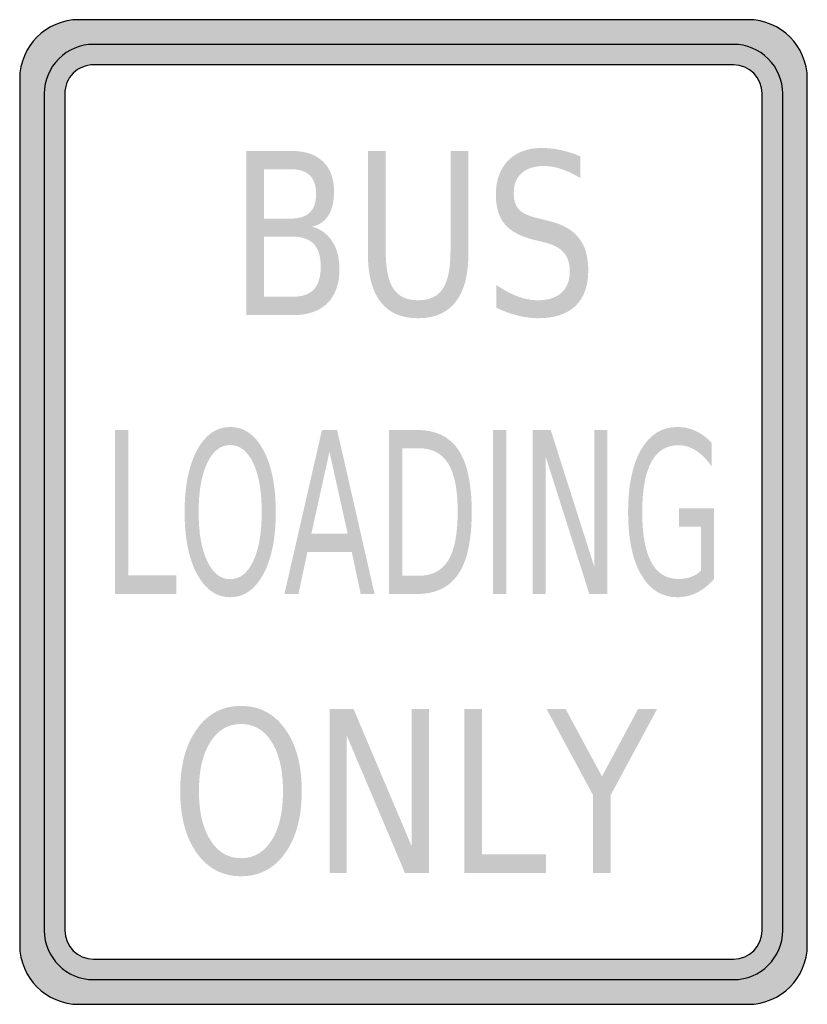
# Model space of a CAD drawing. Header units: inches. Extents: x -0.5 to 0.5, y -0.62 to 0.62.
import ezdxf

# ---------------------------------------------------------------- set-up
doc = ezdxf.new("R2010")
doc.units = ezdxf.units.IN
doc.header["$MEASUREMENT"] = 0

msp = doc.modelspace()

# ---------------------------------------------------------------- hatches: boundary and pattern name
h = msp.add_hatch(color=7)
edge = h.paths.add_edge_path()
edge.add_line((-0.5, 0.55), (-0.5, -0.55))
edge.add_spline(control_points=[(-0.5, -0.55), (-0.5, -0.5914), (-0.4664, -0.625), (-0.425, -0.625)], knot_values=[0, 0, 0, 0, 1, 1, 1, 1], degree=3, periodic=0)
edge.add_line((-0.425, -0.625), (0.425, -0.625))
edge.add_spline(control_points=[(0.425, -0.625), (0.4664, -0.625), (0.5, -0.5914), (0.5, -0.55)], knot_values=[0, 0, 0, 0, 1, 1, 1, 1], degree=3, periodic=0)
edge.add_line((0.5, -0.55), (0.5, 0.55))
edge.add_spline(control_points=[(0.5, 0.55), (0.5, 0.5914), (0.4664, 0.625), (0.425, 0.625)], knot_values=[0, 0, 0, 0, 1, 1, 1, 1], degree=3, periodic=0)
edge.add_line((0.425, 0.625), (-0.425, 0.625))
edge.add_spline(control_points=[(-0.425, 0.625), (-0.4664, 0.625), (-0.5, 0.5914), (-0.5, 0.55)], knot_values=[0, 0, 0, 0, 1, 1, 1, 1], degree=3, periodic=0)
edge = h.paths.add_edge_path(flags=0)
edge.add_line((-0.4427, 0.5312), (-0.4427, -0.5312))
edge.add_spline(control_points=[(-0.4427, -0.5312), (-0.4427, -0.5514), (-0.4264, -0.5677), (-0.4063, -0.5677)], knot_values=[0, 0, 0, 0, 1, 1, 1, 1], degree=3, periodic=0)
edge.add_line((-0.4063, -0.5677), (0.4063, -0.5677))
edge.add_spline(control_points=[(0.4063, -0.5677), (0.4264, -0.5677), (0.4427, -0.5514), (0.4427, -0.5312)], knot_values=[0, 0, 0, 0, 1, 1, 1, 1], degree=3, periodic=0)
edge.add_line((0.4427, -0.5312), (0.4427, 0.5312))
edge.add_spline(control_points=[(0.4427, 0.5312), (0.4427, 0.5514), (0.4264, 0.5677), (0.4063, 0.5677)], knot_values=[0, 0, 0, 0, 1, 1, 1, 1], degree=3, periodic=0)
edge.add_line((0.4063, 0.5677), (-0.4063, 0.5677))
edge.add_spline(control_points=[(-0.4063, 0.5677), (-0.4159, 0.5677), (-0.4252, 0.5639), (-0.432, 0.557), (-0.4389, 0.5502), (-0.4427, 0.5409), (-0.4427, 0.5312)], knot_values=[0, 0, 0, 0, 1, 1, 1, 2, 2, 2, 2], degree=3, periodic=0)
h = msp.add_hatch(color=7)
edge = h.paths.add_edge_path()
edge.add_spline(control_points=[(-0.4427, 0.5312), (-0.4427, 0.5514), (-0.4264, 0.5677), (-0.4063, 0.5677)], knot_values=[0, 0, 0, 0, 1, 1, 1, 1], degree=3, periodic=0)
edge.add_line((-0.4063, 0.5677), (0, 0.5677))
edge.add_line((0, 0.5677), (0, 0.5937))
edge.add_line((0, 0.5937), (-0.4063, 0.5937))
edge.add_spline(control_points=[(-0.4063, 0.5937), (-0.4228, 0.5937), (-0.4387, 0.5872), (-0.4504, 0.5754), (-0.4622, 0.5637), (-0.4688, 0.5478), (-0.4688, 0.5312)], knot_values=[0, 0, 0, 0, 1, 1, 1, 2, 2, 2, 2], degree=3, periodic=0)
edge.add_line((-0.4688, 0.5312), (-0.4688, -0.5312))
edge.add_spline(control_points=[(-0.4688, -0.5312), (-0.4688, -0.5478), (-0.4622, -0.5637), (-0.4504, -0.5754), (-0.4387, -0.5872), (-0.4228, -0.5937), (-0.4063, -0.5937)], knot_values=[0, 0, 0, 0, 1, 1, 1, 2, 2, 2, 2], degree=3, periodic=0)
edge.add_line((-0.4063, -0.5937), (0, -0.5937))
edge.add_line((0, -0.5937), (0, -0.5677))
edge.add_line((0, -0.5677), (-0.4063, -0.5677))
edge.add_spline(control_points=[(-0.4063, -0.5677), (-0.4264, -0.5677), (-0.4427, -0.5514), (-0.4427, -0.5312)], knot_values=[0, 0, 0, 0, 1, 1, 1, 1], degree=3, periodic=0)
edge.add_line((-0.4427, -0.5312), (-0.4427, 0.5312))
h = msp.add_hatch(color=7)
edge = h.paths.add_edge_path()
edge.add_spline(control_points=[(0.4688, 0.5312), (0.4688, 0.5658), (0.4408, 0.5937), (0.4063, 0.5937)], knot_values=[0, 0, 0, 0, 1, 1, 1, 1], degree=3, periodic=0)
edge.add_line((0.4063, 0.5937), (0, 0.5937))
edge.add_line((0, 0.5937), (0, 0.5677))
edge.add_line((0, 0.5677), (0.4063, 0.5677))
edge.add_spline(control_points=[(0.4063, 0.5677), (0.4264, 0.5677), (0.4427, 0.5514), (0.4427, 0.5312)], knot_values=[0, 0, 0, 0, 1, 1, 1, 1], degree=3, periodic=0)
edge.add_line((0.4427, 0.5312), (0.4427, -0.5312))
edge.add_spline(control_points=[(0.4427, -0.5312), (0.4427, -0.5514), (0.4264, -0.5677), (0.4063, -0.5677)], knot_values=[0, 0, 0, 0, 1, 1, 1, 1], degree=3, periodic=0)
edge.add_line((0.4063, -0.5677), (0, -0.5677))
edge.add_line((0, -0.5677), (0, -0.5937))
edge.add_line((0, -0.5937), (0.4063, -0.5937))
edge.add_spline(control_points=[(0.4063, -0.5937), (0.4408, -0.5937), (0.4688, -0.5658), (0.4688, -0.5312)], knot_values=[0, 0, 0, 0, 1, 1, 1, 1], degree=3, periodic=0)
edge.add_line((0.4688, -0.5312), (0.4688, 0.5312))
h = msp.add_hatch(color=7)
edge = h.paths.add_edge_path()
edge.add_line((-0.2122, 0.4583), (-0.1546, 0.4583))
edge.add_spline(control_points=[(-0.1546, 0.4583), (-0.1374, 0.4583), (-0.1242, 0.4539), (-0.1149, 0.4449), (-0.1056, 0.436), (-0.1009, 0.4233), (-0.1009, 0.4068), (-0.1009, 0.3941), (-0.1033, 0.384), (-0.1081, 0.3764), (-0.1128, 0.3689), (-0.1198, 0.3642), (-0.129, 0.3623)], knot_values=[0, 0, 0, 0, 1, 1, 1, 2, 2, 2, 3, 3, 3, 4, 4, 4, 4], degree=3, periodic=0)
edge.add_spline(control_points=[(-0.129, 0.3623), (-0.118, 0.3594), (-0.1093, 0.3531), (-0.1032, 0.3437), (-0.0971, 0.3343), (-0.094, 0.3225), (-0.094, 0.3083), (-0.094, 0.2897), (-0.0991, 0.2753), (-0.1092, 0.2652), (-0.1193, 0.2551), (-0.1337, 0.25), (-0.1524, 0.25)], knot_values=[0, 0, 0, 0, 1, 1, 1, 2, 2, 2, 3, 3, 3, 4, 4, 4, 4], degree=3, periodic=0)
edge.add_line((-0.1524, 0.25), (-0.2122, 0.25))
edge.add_line((-0.2122, 0.25), (-0.2122, 0.4583))
edge = h.paths.add_edge_path(flags=0)
edge.add_line((-0.1897, 0.3495), (-0.1897, 0.2732))
edge.add_line((-0.1897, 0.2732), (-0.1535, 0.2732))
edge.add_spline(control_points=[(-0.1535, 0.2732), (-0.1414, 0.2732), (-0.1324, 0.2763), (-0.1265, 0.2826), (-0.1207, 0.2889), (-0.1178, 0.2985), (-0.1178, 0.3114), (-0.1178, 0.3244), (-0.1207, 0.334), (-0.1265, 0.3402), (-0.1324, 0.3464), (-0.1414, 0.3495), (-0.1535, 0.3495)], knot_values=[0, 0, 0, 0, 1, 1, 1, 2, 2, 2, 3, 3, 3, 4, 4, 4, 4], degree=3, periodic=0)
edge.add_line((-0.1535, 0.3495), (-0.1897, 0.3495))
edge = h.paths.add_edge_path(flags=0)
edge.add_line((-0.1897, 0.4352), (-0.1897, 0.3724))
edge.add_line((-0.1897, 0.3724), (-0.1563, 0.3724))
edge.add_spline(control_points=[(-0.1563, 0.3724), (-0.1453, 0.3724), (-0.1371, 0.375), (-0.1317, 0.3801), (-0.1263, 0.3853), (-0.1236, 0.3932), (-0.1236, 0.4038), (-0.1236, 0.4143), (-0.1263, 0.4221), (-0.1317, 0.4274), (-0.1371, 0.4326), (-0.1453, 0.4352), (-0.1563, 0.4352)], knot_values=[0, 0, 0, 0, 1, 1, 1, 2, 2, 2, 3, 3, 3, 4, 4, 4, 4], degree=3, periodic=0)
edge.add_line((-0.1563, 0.4352), (-0.1897, 0.4352))
h = msp.add_hatch(color=7)
edge = h.paths.add_edge_path()
edge.add_line((-0.0579, 0.4583), (-0.0353, 0.4583))
edge.add_line((-0.0353, 0.4583), (-0.0353, 0.3318))
edge.add_spline(control_points=[(-0.0353, 0.3318), (-0.0353, 0.3094), (-0.032, 0.2934), (-0.0256, 0.2836), (-0.0191, 0.2737), (-0.0086, 0.2688), (0.0059, 0.2688), (0.0204, 0.2688), (0.0308, 0.2737), (0.0373, 0.2836), (0.0438, 0.2934), (0.047, 0.3094), (0.047, 0.3318)], knot_values=[0, 0, 0, 0, 1, 1, 1, 2, 2, 2, 3, 3, 3, 4, 4, 4, 4], degree=3, periodic=0)
edge.add_line((0.047, 0.3318), (0.047, 0.4583))
edge.add_line((0.047, 0.4583), (0.0697, 0.4583))
edge.add_line((0.0697, 0.4583), (0.0697, 0.3283))
edge.add_spline(control_points=[(0.0697, 0.3283), (0.0697, 0.3011), (0.0643, 0.2806), (0.0535, 0.2667), (0.0428, 0.2529), (0.0269, 0.246), (0.0059, 0.246), (-0.0151, 0.246), (-0.0311, 0.2529), (-0.0418, 0.2667), (-0.0526, 0.2806), (-0.0579, 0.3011), (-0.0579, 0.3283)], knot_values=[0, 0, 0, 0, 1, 1, 1, 2, 2, 2, 3, 3, 3, 4, 4, 4, 4], degree=3, periodic=0)
edge.add_line((-0.0579, 0.3283), (-0.0579, 0.4583))
h = msp.add_hatch(color=7)
edge = h.paths.add_edge_path()
edge.add_line((0.2119, 0.4515), (0.2119, 0.424))
edge.add_spline(control_points=[(0.2119, 0.424), (0.2033, 0.4291), (0.1952, 0.4329), (0.1877, 0.4354), (0.1801, 0.438), (0.1727, 0.4392), (0.1657, 0.4392), (0.1534, 0.4392), (0.1439, 0.4362), (0.1373, 0.4303), (0.1306, 0.4243), (0.1273, 0.4159), (0.1273, 0.4049), (0.1273, 0.3957), (0.1295, 0.3887), (0.1339, 0.384), (0.1383, 0.3793), (0.1467, 0.3755), (0.1591, 0.3727)], knot_values=[0, 0, 0, 0, 1, 1, 1, 2, 2, 2, 3, 3, 3, 4, 4, 4, 5, 5, 5, 6, 6, 6, 6], degree=3, periodic=0)
edge.add_line((0.1591, 0.3727), (0.1727, 0.3692))
edge.add_spline(control_points=[(0.1727, 0.3692), (0.1895, 0.3652), (0.2019, 0.3581), (0.2099, 0.348), (0.2179, 0.3379), (0.2219, 0.3244), (0.2219, 0.3075), (0.2219, 0.2873), (0.2165, 0.272), (0.2057, 0.2616), (0.1949, 0.2512), (0.179, 0.246), (0.1581, 0.246), (0.1502, 0.246), (0.1418, 0.2471), (0.1329, 0.2493), (0.124, 0.2515), (0.1148, 0.2548), (0.1053, 0.2592)], knot_values=[0, 0, 0, 0, 1, 1, 1, 2, 2, 2, 3, 3, 3, 4, 4, 4, 5, 5, 5, 6, 6, 6, 6], degree=3, periodic=0)
edge.add_line((0.1053, 0.2592), (0.1053, 0.2882))
edge.add_spline(control_points=[(0.1053, 0.2882), (0.1144, 0.2818), (0.1234, 0.277), (0.1322, 0.2737), (0.141, 0.2705), (0.1496, 0.2688), (0.1581, 0.2688), (0.1709, 0.2688), (0.1809, 0.272), (0.1879, 0.2783), (0.1949, 0.2847), (0.1984, 0.2937), (0.1984, 0.3054), (0.1984, 0.3156), (0.1959, 0.3236), (0.1908, 0.3294), (0.1858, 0.3352), (0.1776, 0.3395), (0.1661, 0.3424)], knot_values=[0, 0, 0, 0, 1, 1, 1, 2, 2, 2, 3, 3, 3, 4, 4, 4, 5, 5, 5, 6, 6, 6, 6], degree=3, periodic=0)
edge.add_line((0.1661, 0.3424), (0.1524, 0.3457))
edge.add_spline(control_points=[(0.1524, 0.3457), (0.1356, 0.3499), (0.1234, 0.3565), (0.1159, 0.3654), (0.1084, 0.3743), (0.1046, 0.3867), (0.1046, 0.4027), (0.1046, 0.4211), (0.1098, 0.4356), (0.1202, 0.4462), (0.1306, 0.4568), (0.1449, 0.4621), (0.1631, 0.4621), (0.1709, 0.4621), (0.1789, 0.4612), (0.187, 0.4594), (0.1951, 0.4577), (0.2034, 0.455), (0.2119, 0.4515)], knot_values=[0, 0, 0, 0, 1, 1, 1, 2, 2, 2, 3, 3, 3, 4, 4, 4, 5, 5, 5, 6, 6, 6, 6], degree=3, periodic=0)
for points in [[(-0.3789, 0.1042), (-0.362, 0.1042), (-0.362, -0.0804), (-0.3012, -0.0804), (-0.3012, -0.1042), (-0.3789, -0.1042), (-0.3789, 0.1042)], [(0.1009, 0.1042), (0.1178, 0.1042), (0.1178, -0.1042), (0.1009, -0.1042), (0.1009, 0.1042)], [(0.1515, 0.1042), (0.1742, 0.1042), (0.2297, -0.0701), (0.2297, 0.1042), (0.2461, 0.1042), (0.2461, -0.1042), (0.2233, -0.1042), (0.1679, 0.0701), (0.1679, -0.1042), (0.1515, -0.1042), (0.1515, 0.1042)], [(-0.1066, -0.25), (-0.0762, -0.25), (-0.0023, -0.4243), (-0.0023, -0.25), (0.0195, -0.25), (0.0195, -0.4583), (-0.0108, -0.4583), (-0.0847, -0.284), (-0.0847, -0.4583), (-0.1066, -0.4583), (-0.1066, -0.25)], [(0.0644, -0.25), (0.087, -0.25), (0.087, -0.4346), (0.1681, -0.4346), (0.1681, -0.4583), (0.0644, -0.4583), (0.0644, -0.25)], [(0.1689, -0.25), (0.1931, -0.25), (0.2393, -0.3357), (0.2852, -0.25), (0.3094, -0.25), (0.2505, -0.3591), (0.2505, -0.4583), (0.2278, -0.4583), (0.2278, -0.3591), (0.1689, -0.25)]]:
    msp.add_hatch(color=7).paths.add_polyline_path(points)
h = msp.add_hatch(color=7)
edge = h.paths.add_edge_path()
edge.add_spline(control_points=[(-0.2327, 0.1079), (-0.2151, 0.1079), (-0.2011, 0.0981), (-0.1906, 0.0786), (-0.1801, 0.059), (-0.1749, 0.0327), (-0.1749, -0.0002), (-0.1749, -0.033), (-0.1801, -0.0593), (-0.1906, -0.0788), (-0.2011, -0.0984), (-0.2151, -0.1082), (-0.2327, -0.1082), (-0.2503, -0.1082), (-0.2643, -0.0984), (-0.2748, -0.0789), (-0.2853, -0.0594), (-0.2906, -0.0331), (-0.2906, -0.0002), (-0.2906, 0.0327), (-0.2853, 0.059), (-0.2748, 0.0786), (-0.2643, 0.0981), (-0.2503, 0.1079), (-0.2327, 0.1079)], knot_values=[0, 0, 0, 0, 1, 1, 1, 2, 2, 2, 3, 3, 3, 4, 4, 4, 5, 5, 5, 6, 6, 6, 7, 7, 7, 8, 8, 8, 8], degree=3, periodic=0)
edge = h.paths.add_edge_path(flags=0)
edge.add_spline(control_points=[(-0.2327, 0.085), (-0.2449, 0.085), (-0.2547, 0.0774), (-0.2619, 0.0622), (-0.2692, 0.0469), (-0.2728, 0.0261), (-0.2728, -0.0002), (-0.2728, -0.0264), (-0.2692, -0.0472), (-0.2619, -0.0624), (-0.2547, -0.0777), (-0.2449, -0.0853), (-0.2327, -0.0853), (-0.2204, -0.0853), (-0.2107, -0.0777), (-0.2035, -0.0624), (-0.1963, -0.0472), (-0.1927, -0.0264), (-0.1927, -0.0002), (-0.1927, 0.0261), (-0.1963, 0.0469), (-0.2035, 0.0622), (-0.2107, 0.0774), (-0.2204, 0.085), (-0.2327, 0.085)], knot_values=[0, 0, 0, 0, 1, 1, 1, 2, 2, 2, 3, 3, 3, 4, 4, 4, 5, 5, 5, 6, 6, 6, 7, 7, 7, 8, 8, 8, 8], degree=3, periodic=0)
h = msp.add_hatch(color=7)
h.paths.add_polyline_path([(-0.1162, 0.1042), (-0.097, 0.1042), (-0.0494, -0.1042), (-0.067, -0.1042), (-0.0784, -0.0507), (-0.1347, -0.0507), (-0.1461, -0.1042), (-0.1639, -0.1042), (-0.1162, 0.1042)])
h.paths.add_polyline_path([(-0.1067, 0.0764), (-0.1296, -0.0273), (-0.0836, -0.0273), (-0.1067, 0.0764)], flags=0)
h = msp.add_hatch(color=7)
edge = h.paths.add_edge_path()
edge.add_line((-0.0311, 0.1042), (0.0036, 0.1042))
edge.add_spline(control_points=[(0.0036, 0.1042), (0.0278, 0.1042), (0.0456, 0.0958), (0.0569, 0.079), (0.0683, 0.0622), (0.0739, 0.0359), (0.0739, 0.0002), (0.0739, -0.0357), (0.0682, -0.0621), (0.0568, -0.0789), (0.0455, -0.0957), (0.0277, -0.1042), (0.0036, -0.1042)], knot_values=[0, 0, 0, 0, 1, 1, 1, 2, 2, 2, 3, 3, 3, 4, 4, 4, 4], degree=3, periodic=0)
edge.add_line((0.0036, -0.1042), (-0.0311, -0.1042))
edge.add_line((-0.0311, -0.1042), (-0.0311, 0.1042))
edge = h.paths.add_edge_path(flags=0)
edge.add_line((-0.0142, 0.081), (-0.0142, -0.081))
edge.add_line((-0.0142, -0.081), (0.0062, -0.081))
edge.add_spline(control_points=[(0.0062, -0.081), (0.0234, -0.081), (0.0361, -0.0745), (0.0441, -0.0615), (0.0521, -0.0484), (0.0561, -0.0279), (0.0561, 0.0002), (0.0561, 0.0281), (0.0521, 0.0486), (0.0441, 0.0615), (0.0361, 0.0745), (0.0234, 0.081), (0.0062, 0.081)], knot_values=[0, 0, 0, 0, 1, 1, 1, 2, 2, 2, 3, 3, 3, 4, 4, 4, 4], degree=3, periodic=0)
edge.add_line((0.0062, 0.081), (-0.0142, 0.081))
h = msp.add_hatch(color=7)
edge = h.paths.add_edge_path()
edge.add_line((0.365, -0.0744), (0.365, -0.0185))
edge.add_line((0.365, -0.0185), (0.3373, -0.0185))
edge.add_line((0.3373, -0.0185), (0.3373, 0.0047))
edge.add_line((0.3373, 0.0047), (0.3817, 0.0047))
edge.add_line((0.3817, 0.0047), (0.3817, -0.0848))
edge.add_spline(control_points=[(0.3817, -0.0848), (0.3752, -0.0925), (0.368, -0.0983), (0.3601, -0.1023), (0.3522, -0.1062), (0.3438, -0.1082), (0.3349, -0.1082), (0.3154, -0.1082), (0.3001, -0.0987), (0.2891, -0.0797), (0.278, -0.0607), (0.2725, -0.0342), (0.2725, -0.0002), (0.2725, 0.0338), (0.278, 0.0604), (0.2891, 0.0794), (0.3001, 0.0984), (0.3154, 0.1079), (0.3349, 0.1079), (0.343, 0.1079), (0.3508, 0.1063), (0.3581, 0.1029), (0.3655, 0.0996), (0.3722, 0.0946), (0.3784, 0.0881)], knot_values=[0, 0, 0, 0, 1, 1, 1, 2, 2, 2, 3, 3, 3, 4, 4, 4, 5, 5, 5, 6, 6, 6, 7, 7, 7, 8, 8, 8, 8], degree=3, periodic=0)
edge.add_line((0.3784, 0.0881), (0.3784, 0.0581))
edge.add_spline(control_points=[(0.3784, 0.0581), (0.3722, 0.067), (0.3655, 0.0736), (0.3585, 0.0781), (0.3515, 0.0825), (0.3441, 0.0848), (0.3363, 0.0848), (0.321, 0.0848), (0.3095, 0.0777), (0.3019, 0.0634), (0.2942, 0.0492), (0.2904, 0.028), (0.2904, -0.0002), (0.2904, -0.0283), (0.2942, -0.0495), (0.3019, -0.0637), (0.3095, -0.0779), (0.321, -0.085), (0.3363, -0.085), (0.3423, -0.085), (0.3476, -0.0842), (0.3523, -0.0825), (0.357, -0.0807), (0.3612, -0.0781), (0.365, -0.0744)], knot_values=[0, 0, 0, 0, 1, 1, 1, 2, 2, 2, 3, 3, 3, 4, 4, 4, 5, 5, 5, 6, 6, 6, 7, 7, 7, 8, 8, 8, 8], degree=3, periodic=0)
h = msp.add_hatch(color=7)
edge = h.paths.add_edge_path()
edge.add_spline(control_points=[(-0.2189, -0.2462), (-0.1955, -0.2462), (-0.1769, -0.256), (-0.1629, -0.2756), (-0.1489, -0.2952), (-0.1419, -0.3214), (-0.1419, -0.3544), (-0.1419, -0.3872), (-0.1489, -0.4134), (-0.1629, -0.433), (-0.1769, -0.4526), (-0.1955, -0.4624), (-0.2189, -0.4624), (-0.2424, -0.4624), (-0.2611, -0.4526), (-0.2751, -0.4331), (-0.2891, -0.4135), (-0.2962, -0.3873), (-0.2962, -0.3544), (-0.2962, -0.3214), (-0.2891, -0.2952), (-0.2751, -0.2756), (-0.2611, -0.256), (-0.2424, -0.2462), (-0.2189, -0.2462)], knot_values=[0, 0, 0, 0, 1, 1, 1, 2, 2, 2, 3, 3, 3, 4, 4, 4, 5, 5, 5, 6, 6, 6, 7, 7, 7, 8, 8, 8, 8], degree=3, periodic=0)
edge = h.paths.add_edge_path(flags=0)
edge.add_spline(control_points=[(-0.2189, -0.2691), (-0.2353, -0.2691), (-0.2483, -0.2767), (-0.2579, -0.292), (-0.2676, -0.3073), (-0.2724, -0.328), (-0.2724, -0.3544), (-0.2724, -0.3806), (-0.2676, -0.4014), (-0.2579, -0.4166), (-0.2483, -0.4319), (-0.2353, -0.4395), (-0.2189, -0.4395), (-0.2025, -0.4395), (-0.1896, -0.4319), (-0.18, -0.4166), (-0.1704, -0.4014), (-0.1657, -0.3806), (-0.1657, -0.3544), (-0.1657, -0.328), (-0.1704, -0.3073), (-0.18, -0.292), (-0.1896, -0.2767), (-0.2025, -0.2691), (-0.2189, -0.2691)], knot_values=[0, 0, 0, 0, 1, 1, 1, 2, 2, 2, 3, 3, 3, 4, 4, 4, 5, 5, 5, 6, 6, 6, 7, 7, 7, 8, 8, 8, 8], degree=3, periodic=0)

# ---------------------------------------------------------------- linework, layer by layer
at = {"color": 7}
for points in [[(0.425, 0.625), (-0.425, 0.625)], [(0.4063, 0.5937), (-0.4063, 0.5937)], [(0.4063, 0.5677), (-0.4063, 0.5677)], [(-0.5, 0.55), (-0.5, -0.55)], [(0.5, -0.55), (0.5, 0.55)], [(-0.4688, 0.5312), (-0.4688, -0.5312)], [(-0.4427, 0.5312), (-0.4427, -0.5312)], [(0.4427, -0.5312), (0.4427, 0.5312)], [(0.4688, -0.5312), (0.4688, 0.5312)], [(-0.4063, -0.5677), (0.4063, -0.5677)], [(-0.4063, -0.5937), (0.4063, -0.5937)], [(-0.425, -0.625), (0.425, -0.625)]]:
    msp.add_lwpolyline(points, dxfattribs=at)
for points in [[(-0.425, 0.625), (-0.4664, 0.625), (-0.5, 0.5914), (-0.5, 0.55)], [(0.5, 0.55), (0.5, 0.5914), (0.4664, 0.625), (0.425, 0.625)], [(0.4427, 0.5312), (0.4427, 0.5514), (0.4264, 0.5677), (0.4063, 0.5677)], [(-0.4688, -0.5312), (-0.4688, -0.5658), (-0.4408, -0.5937), (-0.4063, -0.5937)], [(-0.4427, -0.5312), (-0.4427, -0.5514), (-0.4264, -0.5677), (-0.4063, -0.5677)], [(0.4063, -0.5937), (0.4408, -0.5937), (0.4688, -0.5658), (0.4688, -0.5312)], [(0.4063, -0.5677), (0.4264, -0.5677), (0.4427, -0.5514), (0.4427, -0.5312)], [(-0.5, -0.55), (-0.5, -0.5914), (-0.4664, -0.625), (-0.425, -0.625)], [(0.425, -0.625), (0.4664, -0.625), (0.5, -0.5914), (0.5, -0.55)]]:
    msp.add_open_spline(points, degree=3, dxfattribs=at)
for points in [[(-0.4063, 0.5937), (-0.4228, 0.5937), (-0.4387, 0.5872), (-0.4504, 0.5754), (-0.4622, 0.5637), (-0.4688, 0.5478), (-0.4688, 0.5312)], [(0.4688, 0.5312), (0.4688, 0.5478), (0.4622, 0.5637), (0.4504, 0.5754), (0.4387, 0.5872), (0.4228, 0.5937), (0.4063, 0.5937)], [(-0.4063, 0.5677), (-0.4159, 0.5677), (-0.4252, 0.5639), (-0.432, 0.557), (-0.4389, 0.5502), (-0.4427, 0.5409), (-0.4427, 0.5312)]]:
    msp.add_open_spline(points, degree=3, knots=[0, 0, 0, 0, 1, 1, 1, 2, 2, 2, 2], dxfattribs=at)

doc.saveas('drawing.dxf')
